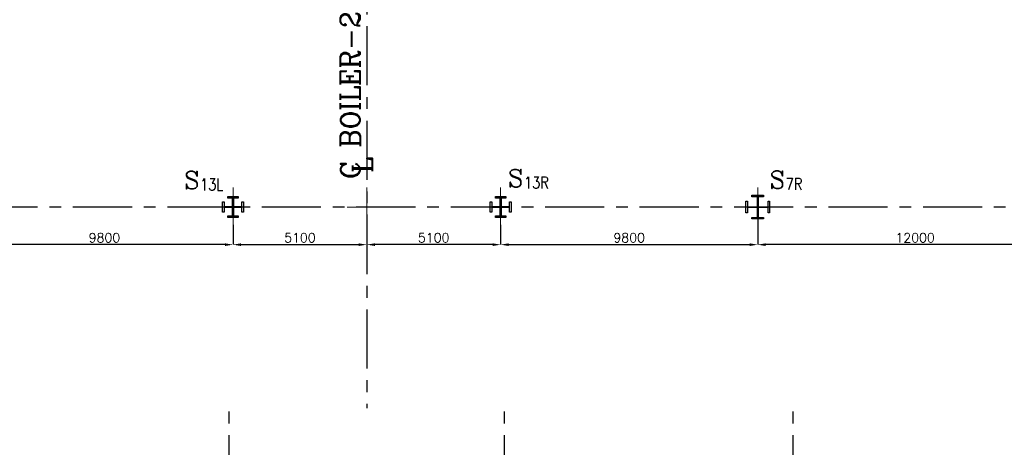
# Model space of a CAD drawing. Header units: inches. Extents: x 0 to 1544102, y -487208 to 23144100.
# Tile 58 of 256: x 220115 to 257645, y -177741 to -161435. Entities that reach past the tile are written whole.
import ezdxf

# ---------------------------------------------------------------- set-up
doc = ezdxf.new("R2010")
doc.units = ezdxf.units.IN
doc.header["$LTSCALE"] = 1800
doc.header["$MEASUREMENT"] = 0
doc.linetypes.add('CENTER', pattern=[2, 1.25, -0.25, 0.25, -0.25])
for name, color, linetype in [('1_01_STEEL_TIER1', 7, 'Continuous'), ('GRID', 251, 'CENTER'), ('TEXT', 3, 'Continuous')]:
    doc.layers.add(name, color=color, linetype=linetype)
doc.layers.add('CEN', color=2, linetype='CENTER', lineweight=15)
doc.layers.add('DIM', color=4, linetype='Continuous', lineweight=18)
doc.styles.add('C4', font='COMPLEX', dxfattribs={"width": 0.75, "height": 625})
doc.styles.add('ROMANC', font='ROMANC.SHX')
doc.styles.add('ROMANS', font='romans.shx')
doc.styles.add('S3', font='simplex.shx', dxfattribs={"width": 0.75, "height": 320})
doc.dimstyles.new('USER175', dxfattribs={"dimscale": 175, "dimtxt": 2, "dimasz": 1.75, "dimexe": 0, "dimexo": 0, "dimgap": 0.5, "dimtad": 1, "dimdec": 0, "dimzin": 0, "dimdsep": 46, "dimtxsty": 'ROMANS', "dimcen": 0, "dimclrd": 4, "dimclre": 4, "dimclrt": 4, "dimadec": 0, "dimazin": 0, "dimtfac": 0.09, "dimtdec": 0, "dimtix": 1, "dimtofl": 0, "dimtmove": 0, "dimatfit": 3, "dimfxl": 1, "dimtolj": 1, "dimtzin": 0, "dimarcsym": 0})

# ---------------------------------------------------------------- blocks, each defined once
blk = doc.blocks.new('*D365')
at = {"layer": 'DIM', "color": 4, "lineweight": -2, "transparency": 16777216}
for p, q in [((233346, -168864), (233346, -170014)), ((228246, -169264), (228246, -170014)), ((228552, -170014), (233040, -170014))]:
    blk.add_line(p, q, dxfattribs=at)
at = {"layer": 'DIM', "color": 4, "transparency": 16777216}
for points in [[(228552, -169963), (228552, -170065), (228246, -170014)], [(233040, -169963), (233040, -170065), (233346, -170014)]]:
    blk.add_solid(points, dxfattribs=at)
at = {"layer": 'DIM', "color": 4, "transparency": 16777216, "insert": (230796, -169752), "char_height": 350, "attachment_point": 5, "style": 'ROMANS'}
blk.add_mtext('\\A1;5100', dxfattribs=at)
blk = doc.blocks.new('*D366')
at = {"layer": 'DIM', "color": 4, "lineweight": -2, "transparency": 16777216}
for p, q in [((218446, -168496), (218446, -170014)), ((228246, -169264), (228246, -170014)), ((227940, -170014), (218752, -170014))]:
    blk.add_line(p, q, dxfattribs=at)
at = {"layer": 'DIM', "color": 4, "transparency": 16777216}
for points in [[(218752, -169963), (218752, -170065), (218446, -170014)], [(227940, -169963), (227940, -170065), (228246, -170014)]]:
    blk.add_solid(points, dxfattribs=at)
at = {"layer": 'DIM', "color": 4, "transparency": 16777216, "insert": (223346, -169752), "char_height": 350, "attachment_point": 5, "style": 'ROMANS'}
blk.add_mtext('\\A1;9800', dxfattribs=at)
blk = doc.blocks.new('*D370')
at = {"layer": 'DIM', "color": 4, "lineweight": -2, "transparency": 16777216}
for p, q in [((233346, -168864), (233346, -170014)), ((238446, -169264), (238446, -170014)), ((238140, -170014), (233652, -170014))]:
    blk.add_line(p, q, dxfattribs=at)
at = {"layer": 'DIM', "color": 4, "transparency": 16777216}
for points in [[(233652, -169963), (233652, -170065), (233346, -170014)], [(238140, -169963), (238140, -170065), (238446, -170014)]]:
    blk.add_solid(points, dxfattribs=at)
at = {"layer": 'DIM', "color": 4, "transparency": 16777216, "insert": (235896, -169752), "char_height": 350, "attachment_point": 5, "style": 'ROMANS'}
blk.add_mtext('\\A1;5100', dxfattribs=at)
blk = doc.blocks.new('*D371')
at = {"layer": 'DIM', "color": 4, "lineweight": -2, "transparency": 16777216}
for p, q in [((248246, -168496), (248246, -170014)), ((238446, -169264), (238446, -170014)), ((238752, -170014), (247940, -170014))]:
    blk.add_line(p, q, dxfattribs=at)
at = {"layer": 'DIM', "color": 4, "transparency": 16777216}
for points in [[(238752, -169963), (238752, -170065), (238446, -170014)], [(247940, -169963), (247940, -170065), (248246, -170014)]]:
    blk.add_solid(points, dxfattribs=at)
at = {"layer": 'DIM', "color": 4, "transparency": 16777216, "insert": (243346, -169752), "char_height": 350, "attachment_point": 5, "style": 'ROMANS'}
blk.add_mtext('\\A1;9800', dxfattribs=at)
blk = doc.blocks.new('*D372')
at = {"layer": 'DIM', "color": 4, "lineweight": -2, "transparency": 16777216}
for p, q in [((248246, -168496), (248246, -170014)), ((260246, -169437), (260246, -170014)), ((259940, -170014), (248552, -170014))]:
    blk.add_line(p, q, dxfattribs=at)
at = {"layer": 'DIM', "color": 4, "transparency": 16777216}
for points in [[(248552, -169963), (248552, -170065), (248246, -170014)], [(259940, -169963), (259940, -170065), (260246, -170014)]]:
    blk.add_solid(points, dxfattribs=at)
at = {"layer": 'DIM', "color": 4, "transparency": 16777216, "insert": (254246, -169752), "char_height": 350, "attachment_point": 5, "style": 'ROMANS'}
blk.add_mtext('\\A1;12000', dxfattribs=at)

msp = doc.modelspace()

# ---------------------------------------------------------------- linework, layer by layer
at = {"layer": '1_01_STEEL_TIER1', "color": 1}
for points in [[(248020.97, -168975.11), (248233.47, -168975.11), (248233.47, -168593.61), (247851.97, -168593.61), (247851.97, -168806.11), (247795.97, -168806.11), (247795.97, -168356.11), (247851.97, -168356.11), (247851.97, -168568.61), (248233.47, -168568.61), (248233.47, -168187.11), (248020.97, -168187.11), (248020.97, -168131.11), (248470.97, -168131.11), (248470.97, -168187.11), (248258.47, -168187.11), (248258.47, -168568.61), (248639.97, -168568.61), (248639.97, -168356.11), (248695.97, -168356.11), (248695.97, -168806.11), (248639.97, -168806.11), (248639.97, -168593.61), (248258.47, -168593.61), (248258.47, -168975.11), (248470.97, -168975.11), (248470.97, -169031.11), (248020.97, -169031.11)], [(228445.97, -168981.11), (228045.97, -168981.11), (228045.97, -168918.11), (228225.97, -168918.11), (228225.97, -168601.11), (227908.97, -168601.11), (227908.97, -168781.11), (227845.97, -168781.11), (227845.97, -168381.11), (227908.97, -168381.11), (227908.97, -168561.11), (228225.97, -168561.11), (228225.97, -168244.11), (228045.97, -168244.11), (228045.97, -168181.11), (228445.97, -168181.11), (228445.97, -168244.11), (228265.97, -168244.11), (228265.97, -168561.11), (228582.97, -168561.11), (228582.97, -168381.11), (228645.97, -168381.11), (228645.97, -168781.11), (228582.97, -168781.11), (228582.97, -168601.11), (228265.97, -168601.11), (228265.97, -168918.11), (228445.97, -168918.11)], [(238645.97, -168981.11), (238245.97, -168981.11), (238245.97, -168918.11), (238425.97, -168918.11), (238425.97, -168601.11), (238108.97, -168601.11), (238108.97, -168781.11), (238045.97, -168781.11), (238045.97, -168381.11), (238108.97, -168381.11), (238108.97, -168561.11), (238425.97, -168561.11), (238425.97, -168244.11), (238245.97, -168244.11), (238245.97, -168181.11), (238645.97, -168181.11), (238645.97, -168244.11), (238465.97, -168244.11), (238465.97, -168561.11), (238782.97, -168561.11), (238782.97, -168381.11), (238845.97, -168381.11), (238845.97, -168781.11), (238782.97, -168781.11), (238782.97, -168601.11), (238465.97, -168601.11), (238465.97, -168918.11), (238645.97, -168918.11)]]:
    msp.add_lwpolyline(points, close=True, dxfattribs=at)
at = {"layer": 'CEN'}
for p, q in [((228245.97, -169331.1), (228245.97, -167831.1)), ((233345.97, -169331.1), (233345.97, -167831.1)), ((238445.97, -169331.1), (238445.97, -167831.1)), ((248245.97, -169331.1), (248245.97, -167831.1)), ((234095.97, -168581.1), (232595.97, -168581.1))]:
    msp.add_line(p, q, dxfattribs=at)
at = {"layer": 'GRID'}
for p, q in [((233345.97, -136486.96), (233345.97, -176249.92)), ((278395.97, -168581.1), (19295.97, -168581.1)), ((228095.97, -204730.69), (228095.97, -176081.1)), ((238595.97, -204730.69), (238595.97, -176149.95)), ((249595.97, -204730.69), (249595.97, -176081.1))]:
    msp.add_line(p, q, dxfattribs=at)

# ---------------------------------------------------------------- texts
at = {"layer": 'TEXT', "color": 3, "style": 'ROMANC'}
for s, p in [('C BOILER-2', (233095.97, -167511.3)), ('L', (233558.04, -167278.91))]:
    msp.add_text(s, height=750, rotation=90, dxfattribs=at).set_placement(p)
at = {"layer": 'TEXT', "style": 'C4', "text_generation_flag": 6}
for p in [(226382.01, -167890.3), (238726.45, -167818.75), (248703.23, -167875.83)]:
    msp.add_text('S', height=675, rotation=180, dxfattribs=at).set_placement(p)
at = {"layer": 'TEXT', "style": 'S3', "width": 0.8}
for s, p in [('13L', (226994.02, -167942.85)), ('13R', (239338.46, -167871.29)), ('7R', (249315.24, -167928.38))]:
    msp.add_text(s, height=450, dxfattribs=at).set_placement(p)

# ---------------------------------------------------------------- dimensions: what is measured, and where the dimension line sits
at = {"layer": 'DIM'}
for base, p1, p2, picture, middle in [((218445.97, -170014.17), (228245.97, -169264.16), (218445.97, -168495.54), '*D366', (223345.97, -169751.67)), ((248245.97, -170014.17), (260245.97, -169436.71), (248245.97, -168495.54), '*D372', (254245.97, -169751.67)), ((233345.97, -170014.17), (238445.97, -169264.16), (233345.97, -168864.17), '*D370', (235895.97, -169751.67))]:
    dim = msp.add_linear_dim(base=base, p1=p1, p2=p2, angle=180, dimstyle='USER175', dxfattribs=at)
    dim.commit()
    dim.dimension.update_dxf_attribs({"geometry": picture, "text_midpoint": middle})
for base, p1, p2, picture, middle in [((248245.97, -170014.17), (238445.97, -169264.16), (248245.97, -168495.54), '*D371', (243345.97, -169751.67)), ((233345.97, -170014.17), (228245.97, -169264.16), (233345.97, -168864.17), '*D365', (230795.97, -169751.67))]:
    dim = msp.add_linear_dim(base=base, p1=p1, p2=p2, dimstyle='USER175', dxfattribs=at)
    dim.commit()
    dim.dimension.update_dxf_attribs({"geometry": picture, "text_midpoint": middle})

doc.saveas('drawing.dxf')
